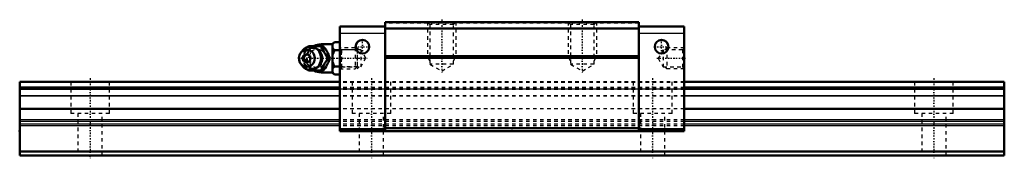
# Model space of a CAD drawing. Header units: millimetres. Extents: x -20 to 260, y -1 to 39.
import ezdxf

# ---------------------------------------------------------------- set-up
doc = ezdxf.new("R2010")
doc.units = ezdxf.units.MM
doc.linetypes.add('Center', pattern=[1.5, 0.45, -0.5, 0.05, -0.5])
doc.linetypes.add('Dashed', pattern=[2, 1, -1])
for name, color, linetype, lineweight in [('2d ConnectionPoints', 7, 'Continuous', 50), ('AM_0', 7, 'Continuous', 50), ('AM_4', 3, 'Continuous', 25), ('AM_5', 3, 'Continuous', 25), ('AM_7', 7, 'Center', 25), ('AM_9', 6, 'Dashed', 25)]:
    doc.layers.add(name, color=color, linetype=linetype, lineweight=lineweight)

# ---------------------------------------------------------------- blocks, each defined once
blk = doc.blocks.new('1_B_M6F_grease_nipple_joint1_SVR_0_in_SVR30R1SS280LG200BM6F910001_0')
at = {"layer": 'AM_0'}
for p, q in [((61.92, 30.89), (62.15, 31.2)), ((62.15, 31.2), (66.33, 31.2)), ((69, 31.7), (65.7, 31.7)), ((69.5, 32.32), (69, 31.82)), ((69, 31.82), (69, 23.58)), ((69.5, 32.32), (71, 32.32)), ((60.2, 29.66), (59.84, 29.14)), ((69.5, 30.01), (71, 30.01)), ((59.84, 26.26), (60.2, 25.74)), ((67.77, 27.7), (68.21, 27.7)), ((69.5, 25.39), (71, 25.39)), ((62.15, 24.2), (61.92, 24.51)), ((62.15, 24.2), (66.33, 24.2)), ((65.7, 23.7), (69, 23.7)), ((69, 23.58), (69.5, 23.08)), ((69.5, 23.08), (71, 23.08))]:
    blk.add_line(p, q, dxfattribs=at)
for points in [[(65.9, 31.2), (66.08, 30.65), (66.18, 30.37), (66.3, 30.08), (66.48, 29.68), (66.71, 29.25), (66.95, 28.85), (67.22, 28.45), (67.5, 28.07), (67.77, 27.7)], [(68.21, 27.7), (68.08, 28.06), (67.95, 28.43), (67.78, 28.83), (67.59, 29.23), (67.28, 29.79), (67.11, 30.08), (66.93, 30.36), (66.63, 30.79), (66.33, 31.2)], [(69.5, 32.32), (69.21, 32), (69, 31.66)], [(69, 30.67), (69.06, 30.56), (69.25, 30.28), (69.5, 30.01)], [(69.5, 30.01), (69.21, 29.37), (69, 28.69)], [(67.77, 27.7), (67.37, 27.15), (67.17, 26.87), (66.97, 26.58), (66.72, 26.18), (66.5, 25.75), (66.31, 25.35), (66.15, 24.95), (66.02, 24.57), (65.9, 24.2)], [(66.33, 24.2), (66.6, 24.56), (66.85, 24.93), (67.11, 25.33), (67.35, 25.73), (67.65, 26.29), (67.78, 26.58), (67.9, 26.86), (68.06, 27.29), (68.21, 27.7)], [(69, 26.71), (69.06, 26.5), (69.25, 25.94), (69.5, 25.39)], [(69.5, 25.39), (69.21, 25.07), (69, 24.73)], [(69, 23.74), (69.06, 23.64), (69.25, 23.35), (69.5, 23.08)]]:
    blk.add_lwpolyline(points, dxfattribs=at)
for centre, radius, start, end in [((62.66, 27.7), 3.3, 270, 90), ((65.7, 27.7), 4, 90, 118.7937), ((65.7, 27.7), 4, 241.2407, 270)]:
    blk.add_arc(centre, radius, start, end, dxfattribs=at)
blk.add_ellipse((62.66, 27.7), major_axis=(0, 3.3), ratio=0.927184, start_param=2.207257, end_param=7.217521, dxfattribs=at)
for major_axis in [(0, 2.42), (0, -1.12)]:
    blk.add_ellipse((61.65, 27.7), major_axis=major_axis, ratio=0.927184, dxfattribs=at)
at = {"layer": 'AM_4'}
for p, q in [((65.7, 31.7), (65.7, 31.21)), ((65.7, 24.19), (65.7, 23.7))]:
    blk.add_line(p, q, dxfattribs=at)
blk.add_ellipse((63.47, 27.7), major_axis=(0, 2.97), ratio=0.927184, start_param=3.499913, end_param=5.924864, dxfattribs=at)
at = {"layer": 'AM_5', "linetype": 'Dashed'}
for p, q in [((71.54, 24.7), (71.54, 30.7)), ((76, 30.09), (71.54, 30.09)), ((76, 25.31), (71.54, 25.31))]:
    blk.add_line(p, q, dxfattribs=at)
at = {"layer": 'AM_7'}
for p, q in [((62.66, 24.24), (62.66, 31.17)), ((65.7, 23.5), (65.7, 31.9)), ((59.19, 27.7), (78.79, 27.7))]:
    blk.add_line(p, q, dxfattribs=at)
at = {"layer": 'AM_9'}
for p, q in [((65.7, 31.21), (65.7, 24.19)), ((75.39, 30.7), (71, 30.7)), ((76, 30.09), (75.39, 30.7)), ((75.39, 30.7), (75.39, 24.7)), ((76, 30.09), (76, 25.31)), ((60.28, 27.7), (60.71, 27.7)), ((65.95, 27.73), (65.95, 27.66)), ((75.39, 24.7), (76, 25.31)), ((71, 24.7), (75.39, 24.7))]:
    blk.add_line(p, q, dxfattribs=at)
for points in [[(62.58, 31.2), (62.46, 30.84), (62.32, 30.47), (62.16, 30.07), (61.96, 29.67), (61.66, 29.11), (61.49, 28.82), (61.31, 28.54), (61.01, 28.11), (60.71, 27.7)], [(60.91, 29.32), (61.09, 29.65), (61.34, 30.05), (61.6, 30.45), (61.88, 30.83), (61.92, 30.89)], [(60.28, 27.7), (60.4, 28.06), (60.53, 28.44), (60.57, 28.54)], [(65.23, 25.72), (65.12, 25.6), (64.93, 25.42), (64.72, 25.26), (64.5, 25.12), (64.27, 25.01), (64.03, 24.92), (63.78, 24.86), (63.53, 24.82), (63.28, 24.82), (63.02, 24.84), (62.77, 24.88), (62.52, 24.96), (62.29, 25.06), (62.06, 25.18), (61.84, 25.33), (61.64, 25.5), (61.45, 25.69), (61.29, 25.9), (61.14, 26.13), (61.01, 26.37), (60.9, 26.63), (60.82, 26.89), (60.76, 27.16), (60.73, 27.44), (60.72, 27.72), (60.73, 27.99), (60.77, 28.27), (60.83, 28.54), (60.91, 28.8), (61.02, 29.05), (61.15, 29.29), (61.3, 29.52), (61.47, 29.72), (61.65, 29.91), (61.85, 30.08), (62.07, 30.22), (62.29, 30.35), (62.53, 30.45), (62.77, 30.52), (63.02, 30.56), (63.28, 30.58), (63.53, 30.58), (63.79, 30.54), (64.03, 30.48), (64.28, 30.39), (64.51, 30.27), (64.64, 30.19)], [(64.64, 30.19), (64.73, 30.14), (64.94, 29.97), (65.13, 29.79), (65.24, 29.67)], [(66.83, 29.06), (66.5, 29.38), (66.11, 29.69), (65.7, 29.95)], [(67.28, 27.03), (67.39, 27.38), (67.42, 27.72), (67.38, 28.07), (67.27, 28.4)], [(60.56, 26.86), (60.53, 26.95), (60.4, 27.33), (60.28, 27.7)], [(60.71, 27.7), (60.97, 27.34), (61.23, 26.97), (61.49, 26.57), (61.73, 26.17), (62.03, 25.61), (62.16, 25.32), (62.28, 25.04), (62.44, 24.61), (62.58, 24.2)], [(61.92, 24.51), (61.88, 24.56), (61.61, 24.94), (61.35, 25.32), (61.1, 25.73), (60.91, 26.09)], [(65.7, 25.45), (66.16, 25.74), (66.54, 26.05), (66.86, 26.37)]]:
    blk.add_lwpolyline(points, dxfattribs=at)
blk.add_arc((65.7, 27.7), 4, 118.7937, 241.2407, dxfattribs=at)
for centre, major_axis, start_param, end_param in [((63.47, 27.7), (0, 2.97), 5.924864, 7.191162), ((62.66, 27.7), (0, 3.3), 0.934336, 2.207257), ((64.55, 27.7), (0, -2.57), 2.639469, 6.785309), ((63.47, 27.7), (0, 2.97), 2.226246, 3.499913)]:
    blk.add_ellipse(centre, major_axis=major_axis, ratio=0.927184, start_param=start_param, end_param=end_param, dxfattribs=at)
for centre, major_axis in [((64.68, 27.7), (0, -3.44)), ((63.2, 27.7), (0, -2.97))]:
    blk.add_ellipse(centre, major_axis=major_axis, ratio=0.927184, dxfattribs=at)
blk = doc.blocks.new('2_SVR_30R1SSB_M6F1_Slide_0_in_SVR30R1SS280LG200BM6F910001_0')
at = {"layer": 'AM_0'}
for p, q in [((83.95, 36.8), (71, 36.8)), ((71, 36.8), (71, 7)), ((83.95, 38), (83.95, 7)), ((156.05, 38), (83.95, 38)), ((156.05, 38), (156.05, 7)), ((169, 36.8), (156.05, 36.8)), ((169, 36.8), (169, 7)), ((156.05, 36.2), (83.95, 36.2)), ((156.05, 28.3), (83.95, 28.3)), ((156.05, 27.8), (83.95, 27.8)), ((83.95, 7.5), (71, 7.5)), ((169, 7), (71, 7)), ((156.05, 7.8), (83.95, 7.8)), ((169, 7.5), (156.05, 7.5))]:
    blk.add_line(p, q, dxfattribs=at)
for centre in [(77.45, 31), (162.55, 31)]:
    blk.add_circle(centre, 1.95, dxfattribs=at)
at = {"layer": 'AM_4'}
for p, q in [((83.95, 34.8), (71, 34.8)), ((169, 34.8), (156.05, 34.8))]:
    blk.add_line(p, q, dxfattribs=at)
at = {"layer": 'AM_5', "linetype": 'Dashed'}
for p, q in [((96, 38), (96, 28)), ((104, 38), (104, 28)), ((136, 38), (136, 28)), ((144, 38), (144, 28)), ((76.5, 30.16), (76, 30.7)), ((76, 30.7), (76, 24.7)), ((104, 28), (96, 28)), ((96.68, 27), (96, 28)), ((103.32, 27), (104, 28)), ((144, 28), (136, 28)), ((136.68, 27), (136, 28)), ((143.32, 27), (144, 28)), ((163.5, 30.16), (164, 30.7)), ((169, 30.7), (164, 30.7)), ((164, 30.7), (164, 24.7)), ((76.5, 25.24), (76, 24.7)), ((163.5, 25.24), (164, 24.7)), ((169, 24.7), (164, 24.7))]:
    blk.add_line(p, q, dxfattribs=at)
at = {"layer": 'AM_7'}
for p, q in [((100, 38.7), (100, 23.39)), ((140, 38.7), (140, 23.39)), ((75.4, 31), (79.5, 31)), ((77.45, 28.95), (77.45, 33.05)), ((160.5, 31), (164.6, 31)), ((162.55, 28.95), (162.55, 33.05)), ((161.21, 27.7), (169.37, 27.7))]:
    blk.add_line(p, q, dxfattribs=at)
at = {"layer": 'AM_9'}
for p, q in [((156.05, 37.7), (83.95, 37.7)), ((96, 38), (96.68, 37.32)), ((96.68, 37.32), (96.68, 26)), ((103.32, 37.32), (96.68, 37.32)), ((103.32, 37.32), (104, 38)), ((103.32, 26), (103.32, 37.32)), ((136, 38), (136.68, 37.32)), ((136.68, 37.32), (136.68, 26)), ((143.32, 37.32), (136.68, 37.32)), ((143.32, 37.32), (144, 38)), ((143.32, 26), (143.32, 37.32)), ((71.54, 30.16), (71, 30.7)), ((77, 30.16), (71.54, 30.16)), ((71.54, 30.16), (71.54, 25.24)), ((78.42, 27.7), (77, 30.16)), ((77, 30.16), (77, 25.24)), ((163, 30.16), (161.58, 27.7)), ((168.46, 30.16), (163, 30.16)), ((163, 30.16), (163, 25.24)), ((169, 30.7), (168.46, 30.16)), ((168.46, 30.16), (168.46, 25.24)), ((71, 24.7), (71.54, 25.24)), ((71.54, 25.24), (77, 25.24)), ((77, 25.24), (78.42, 27.7)), ((96.68, 26), (100, 24.08)), ((103.32, 26), (96.68, 26)), ((100, 24.08), (103.32, 26)), ((136.68, 26), (140, 24.08)), ((143.32, 26), (136.68, 26)), ((140, 24.08), (143.32, 26)), ((161.58, 27.7), (163, 25.24)), ((163, 25.24), (168.46, 25.24)), ((168.46, 25.24), (169, 24.7)), ((169, 21), (71, 21)), ((169, 20.85), (71, 20.85)), ((169, 19.4), (71, 19.4)), ((169, 19.34), (71, 19.34)), ((71, 19), (169, 19)), ((169, 18.94), (71, 18.94)), ((169, 18.8), (71, 18.8)), ((169, 16.99), (71, 16.99)), ((169, 16.89), (71, 16.89)), ((169, 13.34), (71, 13.34)), ((169, 10.2), (71, 10.2)), ((169, 9.76), (71, 9.76)), ((169, 8.94), (71, 8.94)), ((169, 8.5), (71, 8.5))]:
    blk.add_line(p, q, dxfattribs=at)
blk = doc.blocks.new('3_SVR_30R28020_R_Track_0_in_SVR30R1SS280LG200BM6F910001_0')
at = {"layer": 'AM_0'}
for p, q in [((71, 21), (-20, 21)), ((-20, 21), (-20, 0)), ((260, 21), (169, 21)), ((260, 21), (260, 0)), ((71, 19.4), (-20, 19.4)), ((260, 19.4), (169, 19.4)), ((71, 13.34), (-20, 13.34)), ((260, 13.34), (169, 13.34)), ((260, 1.2), (-20, 1.2)), ((260, 0), (-20, 0))]:
    blk.add_line(p, q, dxfattribs=at)
at = {"layer": 'AM_4'}
for p, q in [((71, 20.85), (-20, 20.85)), ((260, 20.85), (169, 20.85)), ((71, 19.34), (-20, 19.34)), ((71, 18.94), (-20, 18.94)), ((71, 18.8), (-20, 18.8)), ((71, 16.99), (-20, 16.99)), ((71, 16.89), (-20, 16.89)), ((260, 19.34), (169, 19.34)), ((260, 18.94), (169, 18.94)), ((260, 18.8), (169, 18.8)), ((260, 16.99), (169, 16.99)), ((260, 16.89), (169, 16.89)), ((71, 10.2), (-20, 10.2)), ((71, 9.76), (-20, 9.76)), ((71, 8.94), (-20, 8.94)), ((71, 8.5), (-20, 8.5)), ((260, 10.2), (169, 10.2)), ((260, 9.76), (169, 9.76)), ((260, 8.94), (169, 8.94)), ((260, 8.5), (169, 8.5))]:
    blk.add_line(p, q, dxfattribs=at)
at = {"layer": 'AM_7'}
for p, q in [((0, 22.05), (0, -1.05)), ((80, 22.05), (80, -1.05)), ((160, 22.05), (160, -1.05)), ((240, 22.05), (240, -1.05))]:
    blk.add_line(p, q, dxfattribs=at)
at = {"layer": 'AM_9'}
for p, q in [((-5.5, 21), (-5.5, 12)), ((5.5, 12), (5.5, 21)), ((169, 21), (71, 21)), ((169, 20.85), (71, 20.85)), ((74.5, 21), (74.5, 12)), ((85.5, 12), (85.5, 21)), ((154.5, 21), (154.5, 12)), ((165.5, 12), (165.5, 21)), ((234.5, 21), (234.5, 12)), ((245.5, 12), (245.5, 21)), ((-20, 19), (260, 19)), ((169, 19.4), (71, 19.4)), ((169, 19.34), (71, 19.34)), ((169, 18.94), (71, 18.94)), ((169, 18.8), (71, 18.8)), ((169, 16.99), (71, 16.99)), ((169, 16.89), (71, 16.89)), ((5.5, 12), (-5.5, 12)), ((-3.5, 12), (-3.5, 0)), ((3.5, 0), (3.5, 12)), ((169, 13.34), (71, 13.34)), ((85.5, 12), (74.5, 12)), ((76.5, 12), (76.5, 0)), ((83.5, 0), (83.5, 12)), ((165.5, 12), (154.5, 12)), ((156.5, 12), (156.5, 0)), ((163.5, 0), (163.5, 12)), ((245.5, 12), (234.5, 12)), ((236.5, 12), (236.5, 0)), ((243.5, 0), (243.5, 12)), ((169, 10.2), (71, 10.2)), ((169, 9.76), (71, 9.76)), ((169, 8.94), (71, 8.94)), ((169, 8.5), (71, 8.5))]:
    blk.add_line(p, q, dxfattribs=at)

msp = doc.modelspace()

# ---------------------------------------------------------------- linework, layer by layer
at = {"layer": '2d ConnectionPoints'}
for p in [(71, 27.7), (169, 27.7), (-20, 7), (120, 7), (0, 0), (0, 0)]:
    msp.add_point(p, dxfattribs=at)

# ---------------------------------------------------------------- block references
for name in ['2_SVR_30R1SSB_M6F1_Slide_0_in_SVR30R1SS280LG200BM6F910001_0', '1_B_M6F_grease_nipple_joint1_SVR_0_in_SVR30R1SS280LG200BM6F910001_0', '3_SVR_30R28020_R_Track_0_in_SVR30R1SS280LG200BM6F910001_0']:
    msp.add_blockref(name, (0, 0))

doc.saveas('drawing.dxf')
